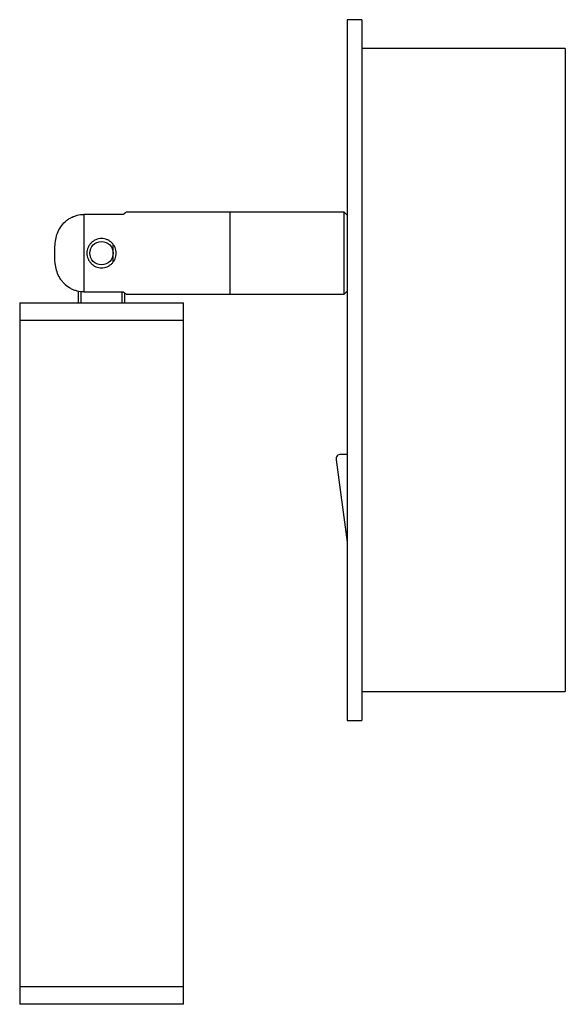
# Paper-space layout '_Derecha' of a CAD drawing. Header units: inches. Extents: x -3.23 to 0.45, y -4.27 to 2.36.
import ezdxf

# ---------------------------------------------------------------- set-up
doc = ezdxf.new("R2010")
doc.units = ezdxf.units.IN
doc.header["$MEASUREMENT"] = 0

psp = doc.layouts.new('_Derecha')

# ---------------------------------------------------------------- linework, layer by layer
at = {"color": 7, "linetype": 'Continuous', "lineweight": 25}
for p, q in [((-0.9236, 2.36), (-1.0236, 2.36)), ((-1.0236, 2.36), (-1.0236, -2.36)), ((-0.9236, 2.36), (-0.9236, -2.36)), ((0.4464, 2.165), (-0.9236, 2.165)), ((0.4464, 2.165), (0.4464, -2.165)), ((-1.0433, 1.063), (-2.5109, 1.063)), ((-1.811, 0.5118), (-1.811, 1.063)), ((-1.0236, 1.0433), (-1.0433, 1.063)), ((-1.0433, 0.5118), (-1.0433, 1.063)), ((-2.7953, 1.0484), (-2.7953, 0.5264)), ((-2.5305, 1.0484), (-2.7953, 1.0484)), ((-2.5984, 0.7304), (-2.5984, 0.847)), ((-2.8346, 0.533), (-2.8346, 0.4528)), ((-1.0433, 0.5118), (-1.0236, 0.5315)), ((-2.8135, 0.4528), (-2.8135, 0.5274)), ((-2.7953, 0.5264), (-2.5305, 0.5264)), ((-2.5408, 0.5264), (-2.5408, 0.4528)), ((-2.5197, 0.4528), (-2.5197, 0.5187)), ((-2.5114, 0.5118), (-1.0433, 0.5118)), ((-3.2283, 0.4528), (-3.2283, -4.2717)), ((-3.2283, 0.4528), (-2.126, 0.4528)), ((-2.126, -4.2717), (-2.126, 0.4528)), ((-2.126, 0.3346), (-3.2283, 0.3346)), ((-1.0236, -0.5679), (-1.0664, -0.5679)), ((-1.0976, -0.6035), (-1.0236, -1.1584)), ((-0.9236, -2.165), (0.4464, -2.165)), ((-1.0236, -2.36), (-0.9236, -2.36)), ((-2.126, -4.1535), (-3.2283, -4.1535)), ((-2.126, -4.2717), (-3.2283, -4.2717))]:
    psp.add_line(p, q, dxfattribs=at)
psp.add_circle((-2.6772, 0.7874), 0.0787, dxfattribs=at)
psp.add_arc((-1.0664, -0.5994), 0.0315, 90, 187.59464, dxfattribs=at)
for points, knots in [([(-2.5109, 1.0616), (-2.5106, 1.062), (-2.5092, 1.0641), (-2.5188, 1.057), (-2.5285, 1.0499), (-2.5305, 1.0484)], [0, 0, 0, 0, 0.168572, 0.824221, 1, 1, 1, 1]), ([(-2.7953, 0.5264), (-2.8106, 0.5264), (-2.8261, 0.5284), (-2.8483, 0.534), (-2.8556, 0.5363), (-2.8699, 0.5418), (-2.877, 0.5451), (-2.8973, 0.556), (-2.9098, 0.5648), (-2.9269, 0.5803), (-2.9324, 0.5858), (-2.9425, 0.5974), (-2.9471, 0.6034), (-2.9601, 0.6223), (-2.9674, 0.6361), (-2.9788, 0.6646), (-2.9829, 0.6793), (-2.9915, 0.7248), (-2.9919, 0.7556), (-2.9919, 0.794), (-2.9918, 0.8018), (-2.9916, 0.8172), (-2.9914, 0.825), (-2.9903, 0.8481), (-2.9888, 0.8636), (-2.9832, 0.8941), (-2.9792, 0.909), (-2.9679, 0.9376), (-2.9607, 0.9516), (-2.9434, 0.977), (-2.9334, 0.9886), (-2.9163, 1.0042), (-2.9101, 1.0091), (-2.8975, 1.0181), (-2.891, 1.0222), (-2.8775, 1.0295), (-2.8705, 1.0327), (-2.8561, 1.0384), (-2.8486, 1.0408), (-2.8261, 1.0464), (-2.8109, 1.0484), (-2.7953, 1.0484)], [0, 0, 0, 0, 0.0625, 0.0625, 0.09375, 0.09375, 0.125, 0.125, 0.1875, 0.1875, 0.21875, 0.21875, 0.25, 0.25, 0.3125, 0.3125, 0.375, 0.375, 0.5, 0.5, 0.53125, 0.53125, 0.5625, 0.5625, 0.625, 0.625, 0.6875, 0.6875, 0.75, 0.75, 0.8125, 0.8125, 0.84375, 0.84375, 0.875, 0.875, 0.90625, 0.90625, 0.9375, 0.9375, 1, 1, 1, 1]), ([(-2.7756, 0.7874), (-2.7756, 0.794), (-2.7749, 0.8004), (-2.7724, 0.8131), (-2.7705, 0.8193), (-2.7655, 0.8312), (-2.7625, 0.8369), (-2.7554, 0.8475), (-2.7512, 0.8525), (-2.7377, 0.866), (-2.7268, 0.8733), (-2.7091, 0.8807), (-2.7029, 0.8826), (-2.6901, 0.8852), (-2.6837, 0.8858), (-2.6708, 0.8858), (-2.6642, 0.8852), (-2.6515, 0.8826), (-2.6453, 0.8808), (-2.6334, 0.8758), (-2.6277, 0.8727), (-2.6171, 0.8656), (-2.6121, 0.8615), (-2.603, 0.8525), (-2.599, 0.8476), (-2.5919, 0.8369), (-2.5888, 0.8312), (-2.5838, 0.8193), (-2.582, 0.8132), (-2.5794, 0.8004), (-2.5787, 0.7939), (-2.5787, 0.781), (-2.5794, 0.7745), (-2.5819, 0.7617), (-2.5838, 0.7555), (-2.5888, 0.7436), (-2.5919, 0.7379), (-2.599, 0.7273), (-2.603, 0.7223), (-2.6121, 0.7132), (-2.6171, 0.7092), (-2.6277, 0.7021), (-2.6334, 0.699), (-2.6453, 0.694), (-2.6515, 0.6922), (-2.6641, 0.6896), (-2.6707, 0.689), (-2.6837, 0.689), (-2.6901, 0.6896), (-2.7028, 0.6922), (-2.7091, 0.6941), (-2.7209, 0.699), (-2.7267, 0.7021), (-2.7373, 0.7092), (-2.7422, 0.7133), (-2.7513, 0.7223), (-2.7554, 0.7273), (-2.7625, 0.738), (-2.7655, 0.7436), (-2.7705, 0.7555), (-2.7724, 0.7618), (-2.7749, 0.7744), (-2.7756, 0.7808), (-2.7756, 0.7874)], [0, 0, 0, 0, 0.03125, 0.03125, 0.0625, 0.0625, 0.09375, 0.09375, 0.125, 0.125, 0.1875, 0.1875, 0.21875, 0.21875, 0.25, 0.25, 0.28125, 0.28125, 0.3125, 0.3125, 0.34375, 0.34375, 0.375, 0.375, 0.40625, 0.40625, 0.4375, 0.4375, 0.46875, 0.46875, 0.5, 0.5, 0.53125, 0.53125, 0.5625, 0.5625, 0.59375, 0.59375, 0.625, 0.625, 0.65625, 0.65625, 0.6875, 0.6875, 0.71875, 0.71875, 0.75, 0.75, 0.78125, 0.78125, 0.8125, 0.8125, 0.84375, 0.84375, 0.875, 0.875, 0.90625, 0.90625, 0.9375, 0.9375, 0.96875, 0.96875, 1, 1, 1, 1]), ([(-2.5305, 0.5264), (-2.5226, 0.5205), (-2.511, 0.5119), (-2.5113, 0.5132), (-2.5114, 0.5136)], [0, 0, 0, 0, 0.684515, 1, 1, 1, 1])]:
    psp.add_open_spline(points, degree=3, knots=knots, dxfattribs=at)

doc.saveas('drawing.dxf')
